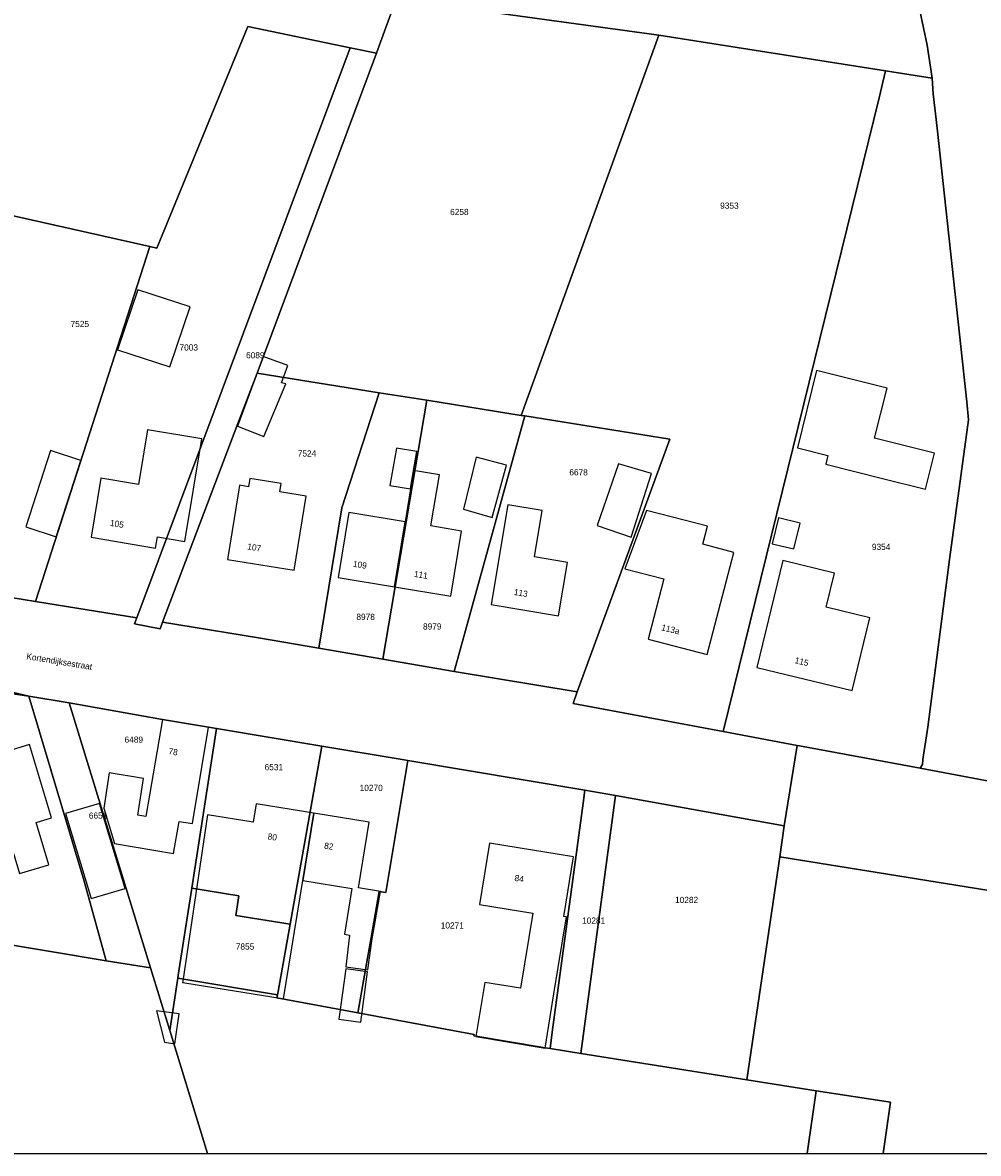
# Model space of a CAD drawing. Header units: metres. Extents: x 91564 to 92566, y 393362 to 394362.
# Tile 45 of 86: x 92145 to 92253, y 393362 to 393490. Entities that reach past the tile are written whole.
import ezdxf

# ---------------------------------------------------------------- set-up
doc = ezdxf.new("R2010")
doc.units = ezdxf.units.M
doc.linetypes.add('HIDDEN', pattern=[5.35, 2.675, -2.675])
for name, color, linetype in [('ADRES', 1, 'CONTINUOUS'), ('PAND', 1, 'CONTINUOUS'), ('PERCEEL', 7, 'CONTINUOUS'), ('PERCEELNUMMER', 7, 'CONTINUOUS'), ('TEC-RASTERVERDELING', 9, 'HIDDEN')]:
    doc.layers.add(name, color=color, linetype=linetype)

msp = doc.modelspace()

# ---------------------------------------------------------------- linework, layer by layer
at = {"layer": 'PAND'}
for points in [[(92157.867, 393459.396), (92155.58, 393452.638), (92161.482, 393450.717), (92163.771, 393457.474), (92157.867, 393459.396)], [(92169.128, 393444.05), (92172.088, 393442.872), (92174.558, 393448.815), (92174.076, 393448.922), (92174.785, 393450.857), (92171.988, 393451.867), (92169.128, 393444.05)], [(92241.832, 393438.15), (92246.684, 393436.94), (92247.696, 393440.996), (92240.919, 393442.687), (92242.354, 393448.326), (92234.398, 393450.312), (92232.246, 393441.573), (92235.681, 393440.716), (92235.442, 393439.745), (92241.832, 393438.15)], [(92152.603, 393431.508), (92159.858, 393430.267), (92160.078, 393431.561), (92163.186, 393431.021), (92165.104, 393442.591), (92158.978, 393443.607), (92157.957, 393437.449), (92153.69, 393438.157), (92152.603, 393431.508)], [(92151.432, 393440.15), (92148.019, 393441.273), (92145.244, 393432.696), (92148.656, 393431.573), (92151.432, 393440.15)], [(92188.964, 393439.015), (92189.322, 393441.185), (92187.042, 393441.545), (92186.269, 393437.336), (92188.625, 393436.963), (92188.964, 393439.015)], [(92194.6, 393434.661), (92197.842, 393433.748), (92199.447, 393439.636), (92196.027, 393440.552), (92194.6, 393434.661)], [(92191.872, 393438.556), (92188.964, 393439.015), (92188.625, 393436.963), (92188.014, 393433.258), (92186.802, 393425.914), (92193.159, 393424.865), (92194.371, 393432.209), (92190.918, 393432.779), (92191.872, 393438.556)], [(92209.675, 393432.85), (92213.51, 393431.522), (92215.791, 393438.712), (92212.068, 393439.796), (92209.675, 393432.85)], [(92169.35, 393437.362), (92169.23, 393436.625), (92167.993, 393428.999), (92175.486, 393427.783), (92176.843, 393436.147), (92173.868, 393436.629), (92174.021, 393437.57), (92170.497, 393438.142), (92170.345, 393437.201), (92169.35, 393437.362)], [(92199.6, 393435.163), (92197.716, 393423.935), (92205.309, 393422.661), (92206.318, 393428.675), (92202.598, 393429.3), (92203.473, 393434.514), (92199.6, 393435.163)], [(92188.014, 393433.258), (92181.657, 393434.307), (92180.445, 393426.963), (92186.802, 393425.914), (92188.014, 393433.258)], [(92221.563, 393430.723), (92222.09, 393432.745), (92215.215, 393434.537), (92212.802, 393427.942), (92217.172, 393426.804), (92216.038, 393422.449), (92215.408, 393420.03), (92222.085, 393418.29), (92225.085, 393429.805), (92221.563, 393430.723)], [(92230.122, 393433.699), (92229.413, 393430.784), (92231.842, 393430.193), (92232.551, 393433.108), (92230.122, 393433.699)], [(92227.66, 393416.837), (92238.421, 393414.219), (92240.42, 393422.436), (92235.489, 393423.635), (92236.419, 393427.459), (92230.589, 393428.877), (92227.66, 393416.837)], [(92165.857, 393410.083), (92160.638, 393410.968), (92158.785, 393400.044), (92157.881, 393400.191), (92158.514, 393404.327), (92154.636, 393404.958), (92154.024, 393400.96), (92155.223, 393396.983), (92161.908, 393395.849), (92162.523, 393399.479), (92164.017, 393399.226), (92165.857, 393410.083)], [(92144.543, 393393.587), (92147.831, 393394.579), (92146.39, 393399.355), (92148.127, 393399.879), (92145.638, 393408.127), (92140.614, 393406.611), (92144.543, 393393.587)], [(92153.553, 393401.495), (92149.717, 393400.355), (92152.601, 393390.786), (92156.437, 393391.926), (92153.553, 393401.495)], [(92177.721, 393400.39), (92171.211, 393401.447), (92170.875, 393399.382), (92165.713, 393400.199), (92162.945, 393381.482), (92162.923, 393381.33), (92163.034, 393381.312), (92163.181, 393381.288), (92174.139, 393379.505), (92174.31, 393379.477), (92176.484, 393392.794), (92177.721, 393400.39)], [(92177.721, 393400.39), (92176.484, 393392.794), (92182.012, 393391.897), (92181.177, 393386.753), (92181.722, 393386.664), (92181.337, 393383.061), (92183.811, 393382.728), (92184.309, 393386.241), (92185.225, 393391.579), (92182.755, 393391.979), (92183.956, 393399.378), (92177.721, 393400.39)], [(92197.526, 393397.024), (92196.389, 393390.118), (92202.422, 393389.125), (92201.028, 393380.662), (92197, 393381.325), (92195.993, 393375.207), (92203.788, 393373.924), (92204.795, 393380.042), (92206.221, 393388.704), (92205.896, 393388.757), (92207, 393395.464), (92197.526, 393397.024)], [(92181.31, 393382.863), (92180.545, 393377.174), (92183.019, 393376.841), (92183.784, 393382.53), (92181.31, 393382.863)], [(92162.534, 393377.776), (92159.982, 393378.13), (92160.883, 393374.581), (92162.039, 393374.403), (92162.534, 393377.776)]]:
    msp.add_lwpolyline(points, dxfattribs=at)
at = {"layer": 'PERCEEL'}
for points in [[(92143.323, 393467.87), (92159.23, 393464.271), (92160.014, 393464.094), (92170.271, 393489.1), (92181.808, 393486.695), (92184.773, 393486.076), (92186.995, 393492.191), (92216.605, 393488.108), (92242.193, 393484.098), (92247.433, 393483.277), (92246.885, 393486.999), (92246.042, 393490.886), (92245.654, 393492.989), (92244.341, 393498.716), (92243.285, 393502.802), (92241.743, 393507.479), (92239.336, 393514.055), (92234.126, 393525.273), (92229.302, 393534.26), (92224.779, 393542.749), (92215.137, 393560.749), (92206.639, 393576.484), (92197.078, 393594.39), (92178.528, 393628.238)], [(92197.078, 393594.39), (92206.639, 393576.484), (92215.137, 393560.749), (92224.779, 393542.749), (92229.302, 393534.26), (92234.126, 393525.273), (92239.336, 393514.055), (92241.743, 393507.479), (92243.285, 393502.802), (92244.341, 393498.716), (92245.654, 393492.989), (92246.042, 393490.886), (92246.885, 393486.999), (92247.433, 393483.277), (92247.531, 393481.493), (92247.998, 393477.635), (92251.35, 393446.782), (92251.547, 393444.746), (92249.409, 393429.004), (92246.941, 393410.088), (92246.382, 393406.451), (92246.334, 393405.874), (92246.097, 393405.491), (92278.756, 393399.319)], [(92184.773, 393486.076), (92171.315, 393449.999), (92185.099, 393447.802), (92190.446, 393446.949), (92201.098, 393445.251), (92216.605, 393488.108), (92186.995, 393492.191), (92184.773, 393486.076)], [(92157.741, 393422.412), (92181.808, 393486.695), (92170.271, 393489.1), (92160.014, 393464.094), (92159.23, 393464.271), (92146.314, 393424.262), (92157.741, 393422.412)], [(92223.863, 393409.626), (92241.457, 393481.064), (92242.193, 393484.098), (92216.605, 393488.108), (92201.098, 393445.251), (92201.515, 393445.184), (92217.846, 393442.58), (92207.42, 393414.084), (92206.939, 393412.769), (92223.863, 393409.626)], [(92160.662, 393421.938), (92169.134, 393444.344), (92171.315, 393449.999), (92184.773, 393486.076), (92181.808, 393486.695), (92157.741, 393422.412), (92157.484, 393421.736), (92160.38, 393421.189), (92160.662, 393421.938)], [(92232.197, 393408.037), (92232.465, 393407.988), (92246.097, 393405.491), (92246.334, 393405.874), (92246.382, 393406.451), (92246.941, 393410.088), (92249.409, 393429.004), (92251.547, 393444.746), (92251.35, 393446.782), (92247.998, 393477.635), (92247.531, 393481.493), (92247.433, 393483.277), (92242.193, 393484.098), (92241.457, 393481.064), (92223.863, 393409.626), (92232.197, 393408.037)], [(92146.314, 393424.262), (92159.23, 393464.271), (92143.323, 393467.87), (92140.615, 393450.615), (92139.955, 393446.48), (92139.53, 393443.785), (92139, 393440.455), (92138.38, 393436.555), (92136.675, 393425.815), (92142.14, 393424.95), (92146.314, 393424.262)], [(92178.287, 393419.009), (92180.864, 393434.835), (92185.099, 393447.802), (92171.315, 393449.999), (92169.134, 393444.344), (92160.662, 393421.938), (92171.47, 393420.165), (92178.287, 393419.009)], [(92185.512, 393417.769), (92190.446, 393446.949), (92185.099, 393447.802), (92180.864, 393434.835), (92178.287, 393419.009), (92185.512, 393417.769)], [(92185.512, 393417.769), (92193.524, 393416.382), (92201.515, 393445.184), (92201.098, 393445.251), (92190.446, 393446.949), (92185.512, 393417.769)], [(92193.524, 393416.382), (92207.42, 393414.084), (92217.846, 393442.58), (92201.515, 393445.184), (92193.524, 393416.382)], [(92136.16, 393415.819), (92145.584, 393413.598), (92150.13, 393412.83), (92160.635, 393410.965), (92165.855, 393410.08), (92166.731, 393409.934), (92178.624, 393407.948), (92187.682, 393406.435), (92188.333, 393406.326), (92208.287, 393402.995), (92211.735, 393402.378), (92230.763, 393398.976), (92232.197, 393408.037), (92223.863, 393409.626), (92206.939, 393412.769), (92207.42, 393414.084), (92193.524, 393416.382), (92185.512, 393417.769), (92178.287, 393419.009), (92171.47, 393420.165), (92160.662, 393421.938), (92160.38, 393421.189), (92157.484, 393421.736), (92157.741, 393422.412), (92146.314, 393424.262), (92142.14, 393424.95)], [(92127.058, 393416.299), (92145.584, 393413.598), (92136.16, 393415.819), (92125.034, 393418.21), (92125.1, 393416.61), (92127.058, 393416.299)], [(92127.058, 393416.299), (92125.812, 393407.836), (92127.275, 393388.263), (92147.807, 393384.84), (92154.308, 393383.751), (92151.834, 393392.719), (92145.584, 393413.598), (92127.058, 393416.299)], [(92159.303, 393382.98), (92150.13, 393412.83), (92145.584, 393413.598), (92151.834, 393392.719), (92154.308, 393383.751), (92159.303, 393382.98)], [(92159.303, 393382.98), (92161.476, 393375.912), (92162.385, 393381.798), (92162.436, 393382.127), (92163.95, 393391.931), (92166.731, 393409.934), (92165.855, 393410.08), (92160.635, 393410.965), (92150.13, 393412.83), (92159.303, 393382.98)], [(92175.039, 393387.873), (92178.624, 393407.948), (92166.731, 393409.934), (92163.95, 393391.931), (92169.261, 393391.07), (92168.904, 393388.867), (92175.039, 393387.873)], [(92278.756, 393399.319), (92246.097, 393405.491), (92232.465, 393407.988), (92232.197, 393408.037), (92230.763, 393398.976), (92230.245, 393395.468), (92271.122, 393388.922)], [(92173.559, 393379.589), (92182.693, 393377.892), (92182.729, 393378.1), (92183.544, 393382.765), (92184.175, 393386.376), (92185.085, 393391.586), (92185.851, 393391.457), (92188.333, 393406.326), (92187.682, 393406.435), (92178.624, 393407.948), (92175.039, 393387.873), (92173.686, 393380.303), (92173.618, 393379.919), (92173.559, 393379.589)], [(92185.851, 393391.457), (92185.085, 393391.586), (92184.175, 393386.376), (92183.544, 393382.765), (92182.729, 393378.1), (92182.693, 393377.892), (92195.783, 393375.46), (92195.755, 393375.287), (92203.789, 393373.963), (92204.353, 393373.87), (92204.603, 393375.72), (92208.09, 393401.538), (92208.287, 393402.995), (92188.333, 393406.326), (92185.851, 393391.457)], [(92207.811, 393373.322), (92211.735, 393402.378), (92208.287, 393402.995), (92208.09, 393401.538), (92204.603, 393375.72), (92204.353, 393373.87), (92207.811, 393373.322)], [(92207.811, 393373.322), (92226.539, 393370.355), (92230.245, 393395.468), (92230.763, 393398.976), (92211.735, 393402.378), (92207.811, 393373.322)], [(91921.49, 393362.049), (92165.739, 393362.049), (92161.476, 393375.912), (92159.303, 393382.98), (92154.308, 393383.751), (92147.807, 393384.84), (92127.275, 393388.263), (92114.789, 393390.345), (92092.311, 393394.092), (92091.278, 393394.264), (92076.446, 393396.737)], [(92230.245, 393395.468), (92226.539, 393370.355), (92234.353, 393369.117), (92242.724, 393367.839), (92241.897, 393362.049), (92406.866, 393362.049)], [(92271.122, 393388.922), (92230.245, 393395.468)], [(92162.436, 393382.127), (92162.385, 393381.798), (92173.618, 393379.919), (92173.686, 393380.303), (92175.039, 393387.873), (92168.904, 393388.867), (92169.261, 393391.07), (92163.95, 393391.931), (92162.436, 393382.127)], [(92233.333, 393362.049), (92234.353, 393369.117), (92226.539, 393370.355), (92207.811, 393373.322), (92204.353, 393373.87), (92203.789, 393373.963), (92195.755, 393375.287), (92195.783, 393375.46), (92182.693, 393377.892), (92173.559, 393379.589), (92173.618, 393379.919), (92162.385, 393381.798), (92161.476, 393375.912), (92165.739, 393362.049), (92233.333, 393362.049)], [(92241.897, 393362.049), (92242.724, 393367.839), (92234.353, 393369.117), (92233.333, 393362.049), (92241.897, 393362.049)]]:
    msp.add_lwpolyline(points, dxfattribs=at)
at = {"layer": 'TEC-RASTERVERDELING'}
msp.add_lwpolyline([(91564.497, 393362.049), (92564.497, 393362.049), (92564.497, 394362.049), (91564.497, 394362.049), (91564.497, 393362.049)], dxfattribs=at)

# ---------------------------------------------------------------- texts
at = {"layer": 'ADRES'}
for s, rotation, p in [('105', 350.603, (92154.689, 393432.803)), ('107', 350.804, (92170.174, 393430.143)), ('109', 350.603, (92182.087, 393428.193)), ('111', 350.603, (92188.964, 393427.056)), ('113', 350.495, (92200.234, 393425.015)), ('113a', 346.295, (92216.843, 393421.038)), ('Kortendijksestraat', 350.603, (92145.268, 393417.77)), ('Kortendijksestraat', 350.603, (92145.268, 393417.77)), ('115', 346.301, (92231.886, 393417.331)), ('78', 350.403, (92161.285, 393407.069)), ('80', 350.798, (92172.467, 393397.457)), ('82', 350.798, (92178.839, 393396.424)), ('84', 350.701, (92200.307, 393392.779))]:
    msp.add_text(s, height=0.7, rotation=rotation, dxfattribs=at).set_placement(p)
at = {"layer": 'PERCEELNUMMER'}
for s, p in [('9353', (92223.534, 393468.54)), ('6258', (92193.084, 393467.827)), ('7525', (92150.288, 393455.201)), ('7003', (92162.571, 393452.553)), ('6089', (92170.076, 393451.677)), ('7524', (92175.905, 393440.607)), ('6678', (92206.527, 393438.478)), ('9354', (92240.644, 393430.076)), ('8978', (92182.516, 393422.186)), ('8979', (92190.027, 393421.104)), ('6489', (92156.374, 393408.339)), ('6531', (92172.163, 393405.246)), ('10270', (92182.883, 393402.901)), ('6651', (92152.348, 393399.78)), ('10282', (92218.447, 393390.271)), ('10271', (92192.026, 393387.398)), ('10281', (92207.965, 393387.941)), ('7855', (92168.915, 393385.016))]:
    msp.add_text(s, height=0.7, dxfattribs=at).set_placement(p)

doc.saveas('drawing.dxf')
